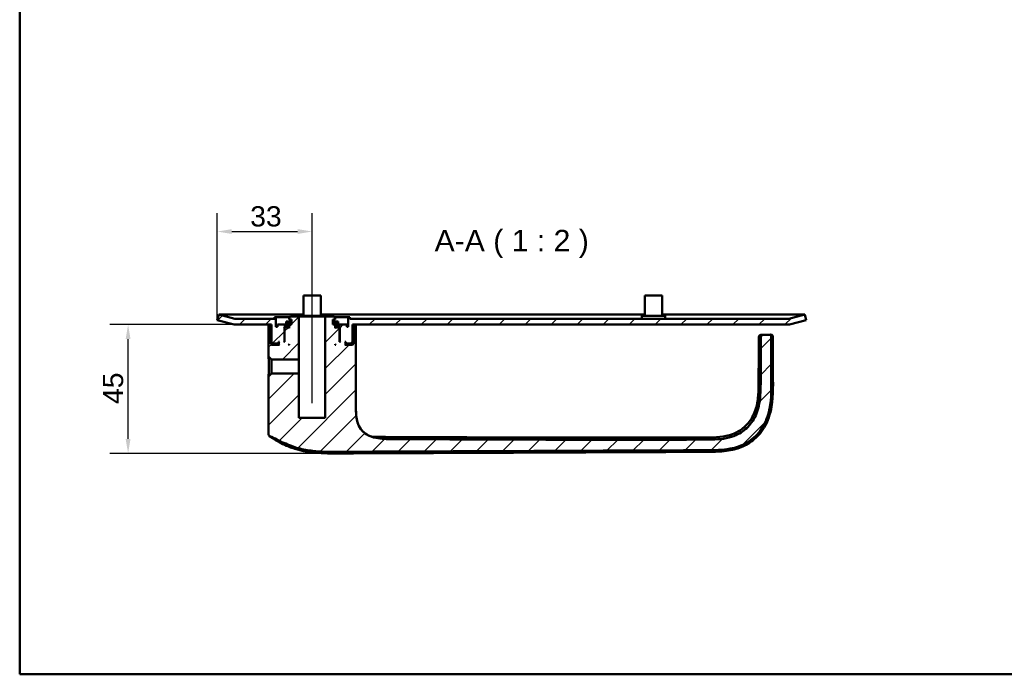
# Model space of a CAD drawing. Header units: millimetres. Extents: x 20 to 833, y 20 to 574.
# Tile 1 of 15: x 20 to 360, y 20 to 246. Entities that reach past the tile are written whole.
import ezdxf

# ---------------------------------------------------------------- set-up
doc = ezdxf.new("R2010")
doc.units = ezdxf.units.MM
doc.header["$LTSCALE"] = 2
for name, color, linetype, lineweight in [('Bemaßungen(DIN)', 7, 'Continuous', 25), ('Mittellinie(DIN)', 7, 'Continuous', 25), ('Sichtbare Kanten(DIN)', 7, 'Continuous', 50), ('Skizziergeometrie(DIN)', 7, 'Continuous', 50), ('Symbole(DIN)', 7, 'Continuous', 25)]:
    doc.layers.add(name, color=color, linetype=linetype, lineweight=lineweight)
doc.layers.add('Schraffur', color=179, linetype='Continuous', lineweight=9, true_color=0x1e1e47)
doc.styles.add('Aktuell-DINGroßer Text', font='arial.ttf')
doc.styles.add('STANDARD-DIN~0', font='arial.ttf')
doc.dimstyles.new('CAD-LAN', dxfattribs={"dimscale": 2, "dimtxt": 3.5, "dimasz": 2.5, "dimexe": 3.175, "dimexo": 0, "dimgap": 0.8, "dimtad": 1, "dimrnd": 1e-08, "dimtxsty": 'STANDARD-DIN~0', "dimcen": 0.09, "dimdle": 10, "dimclrd": 250, "dimclre": 250, "dimclrt": 250, "dimadec": 0, "dimazin": 2, "dimtfac": 1, "dimtmove": 0, "dimatfit": 3, "dimfxl": 1, "dimtolj": 1, "dimtzin": 0, "dimlwd": 25, "dimlwe": 25, "dimarcsym": 0})

# ---------------------------------------------------------------- blocks, each defined once
blk = doc.blocks.new('Ränder Standardrahmen')
at = {"layer": 'Skizziergeometrie(DIN)', "flags": 128}
blk.add_lwpolyline([(10, 10), (10, 287), (410, 287), (410, 10), (10, 10)], dxfattribs=at)
blk = doc.blocks.new('*D9')
at = {"layer": 'Bemaßungen(DIN)', "color": 250, "linetype": 'Continuous', "lineweight": 25, "true_color": 0x3f3f3f, "transparency": 16777216}
for p, q in [((94.1, 140.85), (51.13, 140.85)), ((57.48, 101.32), (57.48, 135.85)), ((129.77, 96.32), (51.13, 96.32))]:
    blk.add_line(p, q, dxfattribs=at)
at = {"layer": 'Bemaßungen(DIN)', "color": 250, "linetype": 'Continuous', "true_color": 0x3f3f3f, "transparency": 16777216}
for points in [[(56.64, 135.85), (58.31, 135.85), (57.48, 140.85)], [(56.64, 101.32), (58.31, 101.32), (57.48, 96.32)]]:
    blk.add_solid(points, dxfattribs=at)
at = {"layer": 'Defpoints', "color": 0, "linetype": 'Continuous', "transparency": 16777216}
for p in [(57.48, 140.85), (94.1, 140.85), (129.77, 96.32)]:
    blk.add_point(p, dxfattribs=at)
at = {"layer": 'Bemaßungen(DIN)', "color": 250, "linetype": 'Continuous', "lineweight": 25, "true_color": 0x3f3f3f, "transparency": 16777216, "insert": (48.76, 113.4), "char_height": 7, "attachment_point": 1, "rotation": 90, "style": 'STANDARD-DIN~0'}
blk.add_mtext('\\A1;45', dxfattribs=at)
blk = doc.blocks.new('*D10')
at = {"layer": 'Bemaßungen(DIN)', "color": 250, "linetype": 'Continuous', "lineweight": 25, "true_color": 0x3f3f3f, "transparency": 16777216}
for p, q in [((88.3, 142.37), (88.3, 179.34)), ((121.1, 148.65), (121.1, 179.34)), ((93.3, 172.99), (116.1, 172.99))]:
    blk.add_line(p, q, dxfattribs=at)
at = {"layer": 'Bemaßungen(DIN)', "color": 250, "linetype": 'Continuous', "true_color": 0x3f3f3f, "transparency": 16777216}
for points in [[(93.3, 173.82), (93.3, 172.16), (88.3, 172.99)], [(116.1, 173.82), (116.1, 172.16), (121.1, 172.99)]]:
    blk.add_solid(points, dxfattribs=at)
at = {"layer": 'Defpoints', "color": 0, "linetype": 'Continuous', "transparency": 16777216}
for p in [(121.1, 172.99), (121.1, 148.65), (88.3, 142.37)]:
    blk.add_point(p, dxfattribs=at)
at = {"layer": 'Bemaßungen(DIN)', "color": 250, "linetype": 'Continuous', "lineweight": 25, "true_color": 0x3f3f3f, "transparency": 16777216, "insert": (99.69, 181.74), "char_height": 7, "attachment_point": 1, "style": 'STANDARD-DIN~0'}
blk.add_mtext('\\A1;33', dxfattribs=at)

msp = doc.modelspace()

# ---------------------------------------------------------------- hatches: boundary and pattern name
at = {"layer": 'Schraffur'}
h = msp.add_hatch(dxfattribs=at)
h.set_pattern_fill('ANSI31', color=256, scale=50.8, style=0)
h.set_pattern_definition([(45, (0, 0), (-4.49013, 4.49013), [])])
h.paths.add_polyline_path([(130.121, 141.055), (130.121, 141.955), (128.617, 141.955), (128.617, 141.055)])
h.paths.add_polyline_path([(113.592, 141.055), (113.592, 141.955), (112.087, 141.955), (112.087, 141.055)])
h.paths.add_polyline_path([(106.061, 140.355), (106.061, 137.855), (106.061, 129.797), (107.045, 128.813), (116.554, 128.813), (116.554, 143.655), (113.604, 143.655), (113.104, 143.155), (113.104, 142.555), (114.004, 142.555), (114.004, 140.855), (113.104, 140.855), (113.104, 139.655), (112.904, 139.855), (111.804, 139.855), (111.604, 139.655), (111.604, 134.855), (111.354, 134.855), (111.554, 135.055), (111.554, 139.855), (111.354, 140.055), (112.104, 140.055), (112.104, 140.855), (109.104, 140.855), (109.104, 140.055), (108.604, 140.055), (108.604, 143.355), (108.104, 143.355), (108.104, 142.856), (94.356, 142.856), (88.801, 144.301), (88.297, 142.366), (94.104, 140.855), (107.104, 140.855), (107.104, 134.455), (107.304, 134.255), (109.404, 134.255), (109.504, 134.355), (109.504, 134.855), (109.804, 134.855), (109.604, 134.655), (109.604, 134.055), (109.804, 133.855), (107.104, 133.855), (106.804, 134.155), (106.804, 140.355)])
h.paths.add_polyline_path([(113.104, 133.855), (112.904, 133.855), (113.104, 134.055)], flags=0)
edge = h.paths.add_edge_path()
edge.add_spline(control_points=[(279.79, 136.789), (279.79, 136.894), (279.79, 137.003), (279.752, 137.136), (279.736, 137.173), (279.69, 137.239), (279.663, 137.265), (279.588, 137.312), (279.54, 137.328), (279.408, 137.355), (279.315, 137.355), (279.224, 137.355)], knot_values=[-0.0996811, -0.0996811, -0.0996811, -0.0996811, -0.068663, -0.068663, -0.0555766, -0.0555766, -0.0431631, -0.0431631, -0.027324, -0.027324, -0.0000075, -0.0000075, -0.0000075, -0.0000075], degree=3, periodic=0)
edge.add_line((279.224, 137.355), (277.634, 137.355))
edge.add_spline(control_points=[(277.634, 137.355), (277.383, 137.355), (277.123, 137.355), (276.792, 137.265), (276.694, 137.224), (276.524, 137.108), (276.456, 137.038), (276.334, 136.849), (276.293, 136.73), (276.224, 136.397), (276.224, 136.167), (276.223, 135.941)], knot_values=[-0.2477947, -0.2477947, -0.2477947, -0.2477947, -0.1726152, -0.1726152, -0.139068, -0.139068, -0.1074887, -0.1074887, -0.0678474, -0.0678474, 0, 0, 0, 0], degree=3, periodic=0)
edge.add_spline(control_points=[(276.223, 135.941), (276.223, 133.999), (276.216, 131.897), (276.201, 127.454), (276.178, 121.975), (276.175, 121.392)], knot_values=[-0.2899816, -0.2899816, -0.2899816, -0.2899816, -0.1747977, -0.1747977, 0, 0, 0, 0], degree=3, periodic=0)
edge.add_spline(control_points=[(276.175, 121.392), (276.164, 118.744), (276.153, 116.069), (275.345, 111.771), (274.789, 109.908), (272.875, 106.619), (271.74, 105.318), (269.146, 103.34), (267.533, 102.43), (262.602, 101.112), (259.915, 101.101), (257.425, 101.092)], knot_values=[-4.2006859, -4.2006859, -4.2006859, -4.2006859, -2.9113022, -2.9113022, -2.074408, -2.074408, -1.3660677, -1.3660677, -0.7469942, -0.7469942, 0, 0, 0, 0], degree=3, periodic=0)
edge.add_spline(control_points=[(257.425, 101.092), (238.928, 101.026), (220.43, 101.031), (184.233, 101.113), (166.534, 101.187), (148.835, 101.264)], knot_values=[-11.0978989, -11.0978989, -11.0978989, -11.0978989, -5.5486994, -5.5486994, -0.2389962, -0.2389962, -0.2389962, -0.2389962], degree=3, periodic=0)
edge.add_spline(control_points=[(148.835, 101.264), (146.929, 101.272), (145.004, 101.281), (142.081, 101.897), (141.023, 102.264), (139.261, 103.319), (138.561, 103.928), (137.302, 105.579), (136.913, 106.544), (136.248, 109.039), (136.248, 110.748), (136.248, 112.438)], knot_values=[-1.7163197, -1.7163197, -1.7163197, -1.7163197, -1.2713011, -1.2713011, -1.0043346, -1.0043346, -0.7798148, -0.7798148, -0.5072175, -0.5072175, 0, 0, 0, 0], degree=3, periodic=0)
edge.add_line((136.248, 112.438), (136.248, 137.855))
edge.add_line((136.248, 137.855), (136.248, 140.355))
edge.add_line((136.248, 140.355), (135.404, 140.355))
edge.add_line((135.404, 140.355), (135.404, 134.155))
edge.add_line((135.404, 134.155), (135.104, 133.855))
edge.add_line((135.104, 133.855), (132.404, 133.855))
edge.add_line((132.404, 133.855), (132.604, 134.055))
edge.add_line((132.604, 134.055), (132.604, 134.655))
edge.add_line((132.604, 134.655), (132.404, 134.855))
edge.add_line((132.404, 134.855), (132.704, 134.855))
edge.add_line((132.704, 134.855), (132.704, 134.355))
edge.add_line((132.704, 134.355), (132.804, 134.255))
edge.add_line((132.804, 134.255), (134.904, 134.255))
edge.add_line((134.904, 134.255), (135.104, 134.455))
edge.add_line((135.104, 134.455), (135.104, 140.855))
edge.add_line((135.104, 140.855), (286.11, 140.855))
edge.add_line((286.11, 140.855), (291.916, 142.366))
edge.add_line((291.916, 142.366), (291.413, 144.301))
edge.add_line((291.413, 144.301), (285.858, 142.856))
edge.add_line((285.858, 142.856), (134.104, 142.856))
edge.add_line((134.104, 142.856), (134.104, 143.355))
edge.add_line((134.104, 143.355), (133.604, 143.355))
edge.add_line((133.604, 143.355), (133.604, 140.055))
edge.add_line((133.604, 140.055), (133.104, 140.055))
edge.add_line((133.104, 140.055), (133.104, 140.855))
edge.add_line((133.104, 140.855), (130.104, 140.855))
edge.add_line((130.104, 140.855), (130.104, 140.055))
edge.add_line((130.104, 140.055), (130.854, 140.055))
edge.add_line((130.854, 140.055), (130.654, 139.855))
edge.add_line((130.654, 139.855), (130.654, 135.055))
edge.add_line((130.654, 135.055), (130.854, 134.855))
edge.add_line((130.854, 134.855), (130.604, 134.855))
edge.add_line((130.604, 134.855), (130.604, 139.655))
edge.add_line((130.604, 139.655), (130.404, 139.855))
edge.add_line((130.404, 139.855), (129.304, 139.855))
edge.add_line((129.304, 139.855), (129.104, 139.655))
edge.add_line((129.104, 139.655), (129.104, 140.855))
edge.add_line((129.104, 140.855), (128.204, 140.855))
edge.add_line((128.204, 140.855), (128.204, 142.555))
edge.add_line((128.204, 142.555), (129.104, 142.555))
edge.add_line((129.104, 142.555), (129.104, 143.155))
edge.add_line((129.104, 143.155), (128.604, 143.655))
edge.add_line((128.604, 143.655), (125.654, 143.655))
edge.add_line((125.654, 143.655), (125.654, 108.655))
edge.add_line((125.654, 108.655), (116.554, 108.655))
edge.add_line((116.554, 108.655), (116.554, 123.896))
edge.add_line((116.554, 123.896), (107.045, 123.896))
edge.add_line((107.045, 123.896), (106.061, 122.912))
edge.add_line((106.061, 122.912), (106.061, 102.942))
edge.add_spline(control_points=[(106.061, 102.942), (106.061, 102.85), (106.061, 102.757), (106.088, 102.625), (106.104, 102.579), (106.156, 102.492), (106.191, 102.456), (106.312, 102.366), (106.414, 102.328), (106.519, 102.286)], knot_values=[-0.0976377, -0.0976377, -0.0976377, -0.0976377, -0.06823, -0.06823, -0.0514818, -0.0514818, -0.0338046, -0.0338046, -0.0000168, -0.0000168, -0.0000168, -0.0000168], degree=3, periodic=0)
edge.add_spline(control_points=[(106.519, 102.286), (107.233, 102.003), (108.109, 101.544), (109.865, 100.638), (110.371, 100.386), (111.302, 99.976)], knot_values=[-0.5631654, -0.5631654, -0.5631654, -0.5631654, -0.3051835, -0.3051835, 0, 0, 0, 0], degree=3, periodic=0)
edge.add_spline(control_points=[(111.302, 99.976), (112.165, 99.596), (113.047, 99.235), (114.723, 98.622), (115.532, 98.355), (116.344, 98.13)], knot_values=[-0.5355123, -0.5355123, -0.5355123, -0.5355123, -0.2526532, -0.2526532, 0, 0, 0, 0], degree=3, periodic=0)
edge.add_spline(control_points=[(116.344, 98.13), (117.146, 97.907), (117.959, 97.722), (119.596, 97.416), (120.421, 97.295), (121.248, 97.201)], knot_values=[-0.4996877, -0.4996877, -0.4996877, -0.4996877, -0.2497852, -0.2497852, 0, 0, 0, 0], degree=3, periodic=0)
edge.add_spline(control_points=[(121.248, 97.201), (122.708, 97.034), (124.163, 96.949), (127.121, 96.869), (128.863, 96.877), (130.036, 96.882)], knot_values=[-0.7012157, -0.7012157, -0.7012157, -0.7012157, -0.3519477, -0.3519477, 0, 0, 0, 0], degree=3, periodic=0)
edge.add_line((130.036, 96.882), (257.51, 97.428))
edge.add_spline(control_points=[(257.51, 97.428), (260.181, 97.44), (262.93, 97.452), (267.483, 98.329), (269.527, 98.949), (273.275, 101.173), (274.781, 102.533), (277.643, 106.385), (278.473, 108.691), (279.87, 114.149), (279.853, 117.854), (279.838, 121.364)], knot_values=[-3.1131649, -3.1131649, -3.1131649, -3.1131649, -2.4346951, -2.4346951, -1.9860051, -1.9860051, -1.588166, -1.588166, -1.0529023, -1.0529023, -0.0000034, -0.0000034, -0.0000034, -0.0000034], degree=3, periodic=0)
edge.add_spline(control_points=[(279.838, 121.364), (279.829, 123.463), (279.81, 127.679), (279.795, 132.619), (279.79, 134.654), (279.79, 136.789)], knot_values=[-1.5544682, -1.5544682, -1.5544682, -1.5544682, -0.6404782, -0.6404782, -0.0000001, -0.0000001, -0.0000001, -0.0000001], degree=3, periodic=0)
h.paths.add_polyline_path([(129.304, 133.855), (129.104, 133.855), (129.104, 134.055)], flags=0)

# ---------------------------------------------------------------- linework, layer by layer
at = {"layer": 'Mittellinie(DIN)', "linetype": 'Continuous'}
msp.add_line((121.104, 113.734), (121.104, 148.655), dxfattribs=at)
at = {"layer": 'Sichtbare Kanten(DIN)'}
for p, q in [((124.104, 150.856), (118.104, 150.856)), ((118.104, 143.856), (118.104, 150.856)), ((124.104, 143.856), (124.104, 150.856)), ((242.104, 150.856), (236.104, 150.856)), ((236.104, 143.856), (236.104, 150.856)), ((242.104, 143.856), (242.104, 150.856)), ((88.801, 144.301), (88.297, 142.366)), ((94.356, 142.856), (88.801, 144.301)), ((107.107, 144.301), (88.801, 144.301)), ((118.104, 144.301), (107.107, 144.301)), ((108.604, 143.355), (108.104, 143.355)), ((108.104, 143.355), (108.104, 142.856)), ((108.104, 143.355), (108.104, 143.355)), ((108.104, 143.355), (108.104, 142.856)), ((108.604, 140.055), (108.604, 143.355)), ((108.604, 143.355), (113.304, 143.355)), ((113.604, 143.655), (113.104, 143.155)), ((113.604, 143.655), (113.104, 143.155)), ((113.104, 143.155), (113.104, 142.555)), ((113.104, 143.155), (113.104, 143.155)), ((113.104, 142.555), (113.104, 143.155)), ((116.554, 143.655), (113.604, 143.655)), ((113.604, 143.655), (113.604, 143.655)), ((116.554, 128.813), (116.554, 143.655)), ((116.554, 143.655), (116.557, 143.655)), ((116.557, 143.655), (125.654, 143.655)), ((116.557, 108.655), (116.557, 143.655)), ((125.104, 143.856), (117.104, 143.856)), ((117.104, 143.655), (117.104, 143.856)), ((236.104, 144.301), (124.104, 144.301)), ((125.104, 143.655), (125.104, 143.856)), ((128.604, 143.655), (125.654, 143.655)), ((125.654, 143.655), (125.654, 108.655)), ((129.104, 143.155), (128.604, 143.655)), ((128.604, 143.655), (128.604, 143.655)), ((128.604, 143.655), (129.104, 143.155)), ((128.904, 143.355), (133.604, 143.355)), ((129.104, 142.555), (129.104, 143.155)), ((129.104, 143.155), (129.104, 143.155)), ((129.104, 142.555), (129.104, 143.155)), ((134.104, 143.355), (133.604, 143.355)), ((133.604, 143.355), (133.604, 140.055)), ((134.104, 142.856), (134.104, 143.355)), ((134.104, 143.355), (134.104, 143.355)), ((134.104, 143.355), (134.104, 142.856)), ((243.104, 143.856), (235.104, 143.856)), ((235.104, 142.856), (235.104, 143.856)), ((273.107, 144.301), (242.104, 144.301)), ((243.104, 142.856), (243.104, 143.856)), ((291.413, 144.301), (273.107, 144.301)), ((291.413, 144.301), (285.858, 142.856)), ((291.916, 142.366), (291.413, 144.301)), ((88.297, 142.366), (94.104, 140.855)), ((94.104, 140.855), (107.104, 140.855)), ((108.104, 142.856), (94.356, 142.856)), ((106.061, 140.355), (106.061, 137.855)), ((106.804, 140.355), (106.061, 140.355)), ((106.804, 134.155), (106.804, 140.355)), ((107.104, 140.355), (106.804, 140.355)), ((107.104, 140.855), (107.104, 134.455)), ((107.104, 140.855), (107.104, 134.455)), ((109.104, 140.055), (108.604, 140.055)), ((112.104, 140.855), (109.104, 140.855)), ((109.104, 140.855), (109.104, 140.055)), ((109.104, 140.855), (109.104, 140.855)), ((109.104, 140.055), (109.104, 140.855)), ((111.554, 139.855), (111.354, 140.055)), ((111.354, 140.055), (112.104, 140.055)), ((111.554, 135.055), (111.554, 139.855)), ((111.554, 139.855), (111.804, 139.855)), ((111.804, 139.855), (111.604, 139.655)), ((111.804, 139.855), (111.604, 139.655)), ((111.604, 139.655), (111.604, 134.855)), ((111.604, 139.655), (111.604, 139.655)), ((111.604, 139.655), (111.604, 134.855)), ((112.904, 139.855), (111.804, 139.855)), ((111.804, 139.855), (111.804, 139.855)), ((113.592, 141.955), (112.087, 141.955)), ((112.087, 141.955), (112.087, 141.055)), ((112.087, 141.955), (112.087, 141.955)), ((112.087, 141.955), (112.087, 141.055)), ((112.087, 141.055), (113.592, 141.055)), ((112.087, 141.055), (112.087, 141.055)), ((112.104, 140.055), (112.104, 140.855)), ((112.104, 140.855), (113.104, 140.855)), ((113.104, 140.055), (112.104, 140.055)), ((113.104, 139.655), (112.904, 139.855)), ((113.104, 139.855), (112.904, 139.855)), ((113.104, 142.555), (114.004, 142.555)), ((113.104, 142.555), (113.104, 142.555)), ((114.004, 140.855), (113.104, 140.855)), ((113.104, 140.855), (113.104, 139.655)), ((113.104, 140.855), (113.104, 140.855)), ((113.104, 139.655), (113.104, 140.855)), ((113.592, 141.055), (113.592, 141.955)), ((114.004, 141.955), (113.592, 141.955)), ((113.592, 141.055), (114.004, 141.055)), ((114.004, 142.555), (114.004, 140.855)), ((114.004, 140.855), (114.004, 142.555)), ((128.204, 140.855), (128.204, 142.555)), ((128.204, 142.555), (129.104, 142.555)), ((128.204, 140.855), (128.204, 142.555)), ((128.617, 141.955), (128.204, 141.955)), ((128.204, 141.055), (128.617, 141.055)), ((129.104, 140.855), (128.204, 140.855)), ((130.121, 141.955), (128.617, 141.955)), ((128.617, 141.955), (128.617, 141.055)), ((128.617, 141.055), (130.121, 141.055)), ((129.104, 142.555), (129.104, 142.555)), ((129.104, 139.655), (129.104, 140.855)), ((129.104, 140.855), (130.104, 140.855)), ((129.104, 140.855), (129.104, 140.855)), ((129.104, 139.655), (129.104, 140.855)), ((130.104, 140.055), (129.104, 140.055)), ((129.304, 139.855), (129.104, 139.655)), ((129.304, 139.855), (129.104, 139.855)), ((130.404, 139.855), (129.304, 139.855)), ((133.104, 140.855), (130.104, 140.855)), ((130.104, 140.855), (130.104, 140.055)), ((130.104, 140.055), (130.854, 140.055)), ((130.121, 141.055), (130.121, 141.955)), ((130.121, 141.955), (130.121, 141.955)), ((130.121, 141.955), (130.121, 141.055)), ((130.121, 141.055), (130.121, 141.055)), ((130.604, 139.655), (130.404, 139.855)), ((130.404, 139.855), (130.654, 139.855)), ((130.404, 139.855), (130.404, 139.855)), ((130.404, 139.855), (130.604, 139.655)), ((130.604, 134.855), (130.604, 139.655)), ((130.604, 139.655), (130.604, 139.655)), ((130.604, 139.655), (130.604, 134.855)), ((130.854, 140.055), (130.654, 139.855)), ((130.654, 139.855), (130.654, 135.055)), ((133.104, 140.055), (133.104, 140.855)), ((133.104, 140.855), (133.104, 140.855)), ((133.104, 140.055), (133.104, 140.855)), ((133.604, 140.055), (133.104, 140.055)), ((285.858, 142.856), (134.104, 142.856)), ((135.104, 134.455), (135.104, 140.855)), ((135.104, 140.855), (286.11, 140.855)), ((135.104, 140.855), (135.104, 134.455)), ((135.404, 140.355), (135.104, 140.355)), ((136.248, 140.355), (135.404, 140.355)), ((135.404, 140.355), (135.404, 134.155)), ((136.248, 137.855), (136.248, 140.355)), ((136.248, 137.855), (136.248, 140.355)), ((286.11, 140.855), (291.916, 142.366)), ((106.061, 137.855), (106.061, 129.797)), ((136.248, 112.438), (136.248, 137.855)), ((136.248, 137.855), (136.248, 112.438)), ((277.634, 137.355), (276.94, 137.355)), ((279.224, 137.355), (277.634, 137.355)), ((107.104, 133.855), (106.804, 134.155)), ((109.604, 134.155), (106.804, 134.155)), ((107.104, 134.455), (107.304, 134.255)), ((107.104, 134.455), (107.104, 134.455)), ((107.304, 134.255), (107.104, 134.455)), ((109.804, 133.855), (107.104, 133.855)), ((107.304, 134.255), (109.404, 134.255)), ((107.304, 134.255), (107.304, 134.255)), ((109.404, 134.255), (109.504, 134.355)), ((109.404, 134.255), (109.604, 134.255)), ((109.504, 134.355), (109.504, 134.855)), ((109.504, 134.855), (109.804, 134.855)), ((109.604, 134.355), (109.504, 134.355)), ((109.804, 134.855), (109.604, 134.655)), ((109.804, 134.855), (109.604, 134.655)), ((109.604, 134.655), (109.604, 134.055)), ((109.604, 134.655), (109.604, 134.655)), ((109.604, 134.655), (109.604, 134.055)), ((109.604, 134.055), (109.804, 133.855)), ((109.604, 134.055), (109.604, 134.055)), ((109.804, 133.855), (109.604, 134.055)), ((111.354, 134.855), (111.554, 135.055)), ((111.604, 134.855), (111.354, 134.855)), ((111.604, 135.055), (111.554, 135.055)), ((112.904, 133.855), (113.104, 134.055)), ((113.104, 133.855), (112.904, 133.855)), ((113.104, 134.055), (113.104, 133.855)), ((113.104, 133.855), (113.104, 134.055)), ((129.104, 133.855), (129.104, 134.055)), ((129.104, 134.055), (129.304, 133.855)), ((129.104, 133.855), (129.104, 134.055)), ((129.304, 133.855), (129.104, 133.855)), ((130.654, 135.055), (130.604, 135.055)), ((130.854, 134.855), (130.604, 134.855)), ((130.654, 135.055), (130.854, 134.855)), ((132.604, 134.655), (132.404, 134.855)), ((132.404, 134.855), (132.704, 134.855)), ((132.404, 134.855), (132.604, 134.655)), ((132.404, 133.855), (132.604, 134.055)), ((132.404, 133.855), (132.604, 134.055)), ((135.104, 133.855), (132.404, 133.855)), ((132.604, 134.055), (132.604, 134.655)), ((132.604, 134.655), (132.604, 134.655)), ((132.604, 134.655), (132.604, 134.055)), ((132.704, 134.355), (132.604, 134.355)), ((132.604, 134.255), (132.804, 134.255)), ((135.404, 134.155), (132.604, 134.155)), ((132.604, 134.055), (132.604, 134.055)), ((132.704, 134.855), (132.704, 134.355)), ((132.704, 134.355), (132.804, 134.255)), ((132.804, 134.255), (134.904, 134.255)), ((134.904, 134.255), (135.104, 134.455)), ((134.904, 134.255), (135.104, 134.455)), ((134.904, 134.255), (134.904, 134.255)), ((135.104, 134.455), (135.104, 134.455)), ((135.404, 134.155), (135.104, 133.855)), ((106.061, 129.797), (107.045, 128.813)), ((107.045, 128.813), (116.554, 128.813)), ((107.045, 123.896), (106.061, 122.912)), ((106.061, 122.912), (106.061, 102.942)), ((116.554, 123.896), (107.045, 123.896)), ((116.554, 108.655), (116.554, 123.896)), ((125.654, 108.655), (116.554, 108.655))]:
    msp.add_line(p, q, dxfattribs=at)
for centre, major_axis, start_param, end_param in [((107.046, 126.355), (0, -2.458), 0.0066366, 3.134956), ((116.554, 126.355), (0, -2.459), 6.279349, 9.4286143)]:
    msp.add_ellipse(centre, major_axis=major_axis, ratio=0.000724, start_param=start_param, end_param=end_param, dxfattribs=at)
for points, degree, knots in [([(275.504, 135.936), (275.504, 136.098), (275.504, 136.261), (275.531, 136.552), (275.553, 136.683), (275.623, 136.867), (275.652, 136.926), (275.725, 137.034), (275.77, 137.084), (275.87, 137.168), (275.927, 137.203), (276.105, 137.287), (276.237, 137.316), (276.497, 137.349), (276.627, 137.353), (276.789, 137.354), (276.822, 137.354), (276.862, 137.355), (276.87, 137.355), (276.881, 137.355), (276.885, 137.355), (276.891, 137.355), (276.894, 137.355), (276.902, 137.355), (276.906, 137.355), (276.91, 137.355), (276.911, 137.355), (276.912, 137.355), (276.913, 137.355), (276.913, 137.355), (276.913, 137.355), (276.913, 137.355), (276.913, 137.355), (276.913, 137.355), (276.913, 137.355), (276.914, 137.355), (276.914, 137.355), (276.914, 137.355), (276.914, 137.355), (276.914, 137.355), (276.914, 137.355), (276.914, 137.355), (276.914, 137.355), (276.916, 137.355), (276.916, 137.355), (276.916, 137.355), (276.916, 137.355), (276.917, 137.355), (276.917, 137.355), (276.917, 137.355), (276.917, 137.355), (276.922, 137.355), (276.934, 137.355), (276.91, 137.355)], 3, [0, 0, 0, 0, 0.0486463, 0.0486463, 0.08780269, 0.08780269, 0.10737212, 0.10737212, 0.12700917, 0.12700917, 0.14663165, 0.14663165, 0.18617083, 0.18617083, 0.22516631, 0.22516631, 0.2349073, 0.2349073, 0.23735076, 0.23735076, 0.23857202, 0.23857202, 0.23979541, 0.23979541, 0.24225739, 0.24225739, 0.24286589, 0.24286589, 0.24294209, 0.24294209, 0.24298027, 0.24298027, 0.24299935, 0.24299935, 0.24301853, 0.24301853, 0.24303781, 0.24303781, 0.24305703, 0.24305703, 0.24309205, 0.24309205, 0.2431937, 0.2431937, 0.24417208, 0.24417208, 0.24517134, 0.24517134, 0.24565648, 0.24565648, 0.24577587, 0.24577587, 0.27118401, 0.27118401, 0.27118401, 0.27118401]), ([(277.634, 137.355), (277.383, 137.355), (277.123, 137.355), (276.792, 137.265), (276.694, 137.224), (276.524, 137.108), (276.456, 137.038), (276.334, 136.849), (276.293, 136.73), (276.224, 136.397), (276.224, 136.167), (276.223, 135.941)], 3, [-0.24779469, -0.24779469, -0.24779469, -0.24779469, -0.17261523, -0.17261523, -0.139068, -0.139068, -0.1074887, -0.1074887, -0.06784744, -0.06784744, 0, 0, 0, 0]), ([(279.79, 136.789), (279.79, 136.894), (279.79, 137.003), (279.752, 137.136), (279.736, 137.173), (279.69, 137.239), (279.663, 137.265), (279.588, 137.312), (279.54, 137.328), (279.408, 137.355), (279.315, 137.355), (279.224, 137.355)], 3, [-0.099681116, -0.099681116, -0.099681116, -0.099681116, -0.068663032, -0.068663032, -0.055576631, -0.055576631, -0.043163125, -0.043163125, -0.027323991, -0.027323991, -0.000007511, -0.000007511, -0.000007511, -0.000007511]), ([(279.233, 137.355), (279.234, 137.355), (279.235, 137.355), (279.238, 137.355), (279.239, 137.355), (279.242, 137.355), (279.243, 137.355), (279.247, 137.355), (279.249, 137.355), (279.253, 137.355), (279.255, 137.355), (279.262, 137.355), (279.265, 137.355), (279.276, 137.355), (279.281, 137.354), (279.298, 137.354), (279.305, 137.354), (279.313, 137.354), (279.315, 137.354), (279.315, 137.354)], 3, [0, 0, 0, 0, 0.000404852, 0.000404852, 0.000830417, 0.000830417, 0.00137241, 0.00137241, 0.002193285, 0.002193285, 0.003624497, 0.003624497, 0.006500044, 0.006500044, 0.013194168, 0.013194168, 0.030841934, 0.030841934, 0.045280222, 0.045280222, 0.045280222, 0.045280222]), ([(279.248, 137.355), (279.248, 137.355), (279.248, 137.355), (279.248, 137.355), (279.249, 137.355), (279.249, 137.355), (279.25, 137.355), (279.251, 137.355), (279.252, 137.355), (279.254, 137.355), (279.256, 137.355), (279.26, 137.355), (279.263, 137.355), (279.267, 137.355), (279.269, 137.355), (279.275, 137.355), (279.277, 137.355), (279.295, 137.355), (279.303, 137.354), (279.321, 137.354), (279.328, 137.354), (279.341, 137.354), (279.344, 137.354), (279.344, 137.354)], 3, [0, 0, 0, 0, 0.00001565, 0.00001565, 0.000078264, 0.000078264, 0.000203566, 0.000203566, 0.000454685, 0.000454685, 0.000959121, 0.000959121, 0.001969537, 0.001969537, 0.002998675, 0.002998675, 0.004798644, 0.004798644, 0.014973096, 0.014973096, 0.028511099, 0.028511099, 0.04864236, 0.04864236, 0.04864236, 0.04864236]), ([(279.273, 137.355), (279.271, 137.355), (279.268, 137.355), (279.265, 137.355), (279.262, 137.354), (279.26, 137.354), (279.259, 137.354)], 5, [0.804626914, 0.804626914, 0.804626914, 0.804626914, 0.804626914, 0.804626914, 0.873918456, 0.891509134, 0.891509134, 0.891509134, 0.891509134, 0.891509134, 0.891509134]), ([(279.273, 137.355), (279.276, 137.355), (279.279, 137.355), (279.284, 137.355), (279.286, 137.355), (279.291, 137.355), (279.294, 137.355), (279.3, 137.355), (279.303, 137.355), (279.312, 137.355), (279.316, 137.355), (279.329, 137.355), (279.335, 137.355), (279.354, 137.354), (279.364, 137.354), (279.386, 137.354), (279.393, 137.353), (279.393, 137.353)], 3, [0, 0, 0, 0, 0.000822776, 0.000822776, 0.001599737, 0.001599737, 0.002617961, 0.002617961, 0.00417996, 0.00417996, 0.006942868, 0.006942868, 0.012550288, 0.012550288, 0.025390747, 0.025390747, 0.049829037, 0.049829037, 0.049829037, 0.049829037]), ([(279.309, 137.355), (279.309, 137.355), (279.31, 137.355), (279.31, 137.355), (279.31, 137.355), (279.315, 137.355), (279.319, 137.355), (279.329, 137.355), (279.333, 137.355), (279.341, 137.355), (279.344, 137.355), (279.359, 137.355), (279.367, 137.355), (279.404, 137.354), (279.42, 137.354), (279.452, 137.353), (279.46, 137.352), (279.46, 137.352)], 3, [0, 0, 0, 0, 0.000011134, 0.000011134, 0.000033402, 0.000033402, 0.001479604, 0.001479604, 0.002915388, 0.002915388, 0.004345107, 0.004345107, 0.008836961, 0.008836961, 0.025946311, 0.025946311, 0.050240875, 0.050240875, 0.050240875, 0.050240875]), ([(279.36, 137.355), (279.367, 137.355), (279.374, 137.355), (279.388, 137.355), (279.394, 137.355), (279.407, 137.355), (279.414, 137.355), (279.43, 137.355), (279.438, 137.355), (279.458, 137.355), (279.468, 137.354), (279.494, 137.353), (279.507, 137.353), (279.534, 137.351), (279.544, 137.35), (279.547, 137.35), (279.547, 137.35), (279.547, 137.35)], 3, [0, 0, 0, 0, 0.002097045, 0.002097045, 0.004180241, 0.004180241, 0.006768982, 0.006768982, 0.010602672, 0.010602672, 0.017024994, 0.017024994, 0.028686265, 0.028686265, 0.049073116, 0.049073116, 0.052977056, 0.052977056, 0.052977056, 0.052977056]), ([(279.544, 137.357), (279.544, 137.357), (279.545, 137.357), (279.551, 137.357), (279.556, 137.357), (279.573, 137.357), (279.584, 137.357), (279.605, 137.357), (279.615, 137.357), (279.642, 137.356), (279.658, 137.356), (279.701, 137.354), (279.722, 137.353), (279.774, 137.348), (279.791, 137.346), (279.792, 137.346), (279.792, 137.346), (279.792, 137.346)], 3, [0, 0, 0, 0, 0.000103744, 0.000103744, 0.001768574, 0.001768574, 0.005121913, 0.005121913, 0.00846074, 0.00846074, 0.015154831, 0.015154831, 0.02854693, 0.02854693, 0.055587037, 0.055587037, 0.056119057, 0.056119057, 0.056119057, 0.056119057]), ([(279.674, 137.356), (279.705, 137.356), (279.737, 137.356), (279.796, 137.354), (279.824, 137.353), (279.883, 137.349), (279.914, 137.345), (279.984, 137.332), (280.021, 137.321), (280.098, 137.289), (280.136, 137.265), (280.21, 137.198), (280.243, 137.151), (280.284, 137.061), (280.297, 137.025), (280.325, 136.922), (280.336, 136.846), (280.35, 136.69), (280.353, 136.609), (280.359, 136.405), (280.361, 136.28), (280.363, 135.885), (280.363, 135.614), (280.362, 134.529), (280.364, 133.715), (280.374, 130.246), (280.383, 127.591), (280.394, 124.936)], 3, [0, 0, 0, 0, 0.0092722, 0.0092722, 0.0180321, 0.0180321, 0.0289569, 0.0289569, 0.0446259, 0.0446259, 0.0657135, 0.0657135, 0.093634, 0.093634, 0.1089595, 0.1089595, 0.1344991, 0.1344991, 0.1593982, 0.1593982, 0.19663, 0.19663, 0.2780321, 0.2780321, 0.5221428, 0.5221428, 1.3186571, 1.3186571, 1.3186571, 1.3186571]), ([(279.838, 121.364), (279.829, 123.463), (279.81, 127.679), (279.795, 132.619), (279.79, 134.654), (279.79, 136.789)], 3, [-1.5544682, -1.5544682, -1.5544682, -1.5544682, -0.6404782, -0.6404782, -0.0000001, -0.0000001, -0.0000001, -0.0000001]), ([(276.223, 135.941), (276.223, 133.999), (276.216, 131.897), (276.201, 127.454), (276.178, 121.975), (276.175, 121.392)], 3, [-0.28998163, -0.28998163, -0.28998163, -0.28998163, -0.17479771, -0.17479771, 0, 0, 0, 0]), ([(106.061, 129.797), (106.061, 129.794), (106.063, 129.707), (106.069, 129.355), (106.073, 129.087), (106.08, 128.473), (106.084, 128.087), (106.089, 127.242), (106.091, 126.784), (106.091, 125.924), (106.089, 125.465), (106.084, 124.619), (106.08, 124.232), (106.073, 123.619), (106.069, 123.353), (106.063, 123.002), (106.061, 122.915), (106.061, 122.912)], 3, [-1.5479257, -1.5479257, -1.5479257, -1.5479257, -1.4205609, -1.4205609, -1.2909969, -1.2909969, -1.1622062, -1.1622062, -1.0334154, -1.0334154, -0.9043555, -0.9043555, -0.7752956, -0.7752956, -0.6460012, -0.6460012, -0.518906, -0.518906, -0.518906, -0.518906]), ([(280.394, 124.936), (280.412, 120.766), (280.623, 116.544), (279.49, 109.923), (278.668, 107.418), (276.794, 104.311), (276.145, 103.434), (274.216, 101.315), (272.77, 100.187), (269.71, 98.524), (268.078, 97.944), (264.505, 97.138), (262.529, 96.97), (257.288, 96.804), (254.005, 96.852), (240.885, 96.797), (231.045, 96.754), (191.686, 96.585), (162.167, 96.462), (127.094, 96.307), (121.388, 96.158), (114.737, 97.998), (113.448, 98.45), (111.391, 99.332), (110.575, 99.729), (109.178, 100.477), (108.569, 100.835), (107.579, 101.457), (107.186, 101.726), (106.375, 102.303), (106.323, 102.357), (106.266, 102.401), (106.256, 102.408), (106.252, 102.411)], 3, [0, 0, 0, 0, 1.2511093, 1.2511093, 2.0152234, 2.0152234, 2.3395269, 2.3395269, 2.8747172, 2.8747172, 3.3845818, 3.3845818, 3.9735928, 3.9735928, 4.9578642, 4.9578642, 7.9097972, 7.9097972, 16.7655959, 16.7655959, 18.4318047, 18.4318047, 18.8369657, 18.8369657, 19.1172178, 19.1172178, 19.3706585, 19.3706585, 19.6250186, 19.6250186, 20.1402475, 20.1402475, 20.3129146, 20.3129146, 20.3129146, 20.3129146]), ([(276.175, 121.392), (276.164, 118.744), (276.153, 116.069), (275.345, 111.771), (274.789, 109.908), (272.875, 106.619), (271.74, 105.318), (269.146, 103.34), (267.533, 102.43), (262.602, 101.112), (259.915, 101.101), (257.425, 101.092)], 3, [-4.2006859, -4.2006859, -4.2006859, -4.2006859, -2.9113022, -2.9113022, -2.074408, -2.074408, -1.3660677, -1.3660677, -0.7469942, -0.7469942, 0, 0, 0, 0]), ([(257.434, 101.823), (260.474, 101.834), (263.632, 101.931), (267.747, 103.485), (268.965, 104.157), (270.688, 105.519), (271.295, 106.108), (272.929, 108.047), (273.76, 109.596), (274.85, 112.795), (275.14, 114.476), (275.442, 117.892), (275.448, 119.644), (275.456, 121.392)], 3, [0, 0, 0, 0, 0.9118535, 0.9118535, 1.3195221, 1.3195221, 1.5707997, 1.5707997, 2.0802983, 2.0802983, 2.5847511, 2.5847511, 3.109112, 3.109112, 3.109112, 3.109112]), ([(257.51, 97.428), (260.181, 97.44), (262.93, 97.452), (267.483, 98.329), (269.527, 98.949), (273.275, 101.173), (274.781, 102.533), (277.643, 106.385), (278.473, 108.691), (279.87, 114.149), (279.853, 117.854), (279.838, 121.364)], 3, [-3.1131649, -3.1131649, -3.1131649, -3.1131649, -2.4346951, -2.4346951, -1.9860051, -1.9860051, -1.588166, -1.588166, -1.0529023, -1.0529023, -0.0000034, -0.0000034, -0.0000034, -0.0000034]), ([(136.248, 112.438), (136.248, 111.396), (136.247, 110.35), (136.426, 108.532), (136.564, 107.751), (137.057, 106.198), (137.438, 105.419), (138.446, 104.062), (139.087, 103.469), (140.146, 102.777), (140.515, 102.575), (141.084, 102.314), (141.277, 102.234), (141.568, 102.123), (141.666, 102.088), (141.811, 102.037), (141.859, 102.021), (141.953, 101.99), (141.999, 101.975), (142.082, 101.949), (142.119, 101.938), (142.209, 101.91), (142.247, 101.899), (142.527, 101.818), (142.574, 101.81), (142.625, 101.797), (142.632, 101.796), (142.632, 101.796)], 3, [0, 0, 0, 0, 0.3126645, 0.3126645, 0.5481011, 0.5481011, 0.8013154, 0.8013154, 1.055386, 1.055386, 1.1807568, 1.1807568, 1.2433048, 1.2433048, 1.2745886, 1.2745886, 1.2902441, 1.2902441, 1.3059888, 1.3059888, 1.321845, 1.321845, 1.3537143, 1.3537143, 1.6075402, 1.6075402, 1.6801134, 1.6801134, 1.6801134, 1.6801134]), ([(148.835, 101.264), (146.929, 101.272), (145.004, 101.281), (142.081, 101.897), (141.023, 102.264), (139.261, 103.319), (138.561, 103.928), (137.302, 105.579), (136.913, 106.544), (136.248, 109.039), (136.248, 110.748), (136.248, 112.438)], 3, [-1.7163197, -1.7163197, -1.7163197, -1.7163197, -1.2713011, -1.2713011, -1.0043346, -1.0043346, -0.7798148, -0.7798148, -0.5072175, -0.5072175, 0, 0, 0, 0]), ([(106.061, 102.942), (106.061, 102.85), (106.061, 102.757), (106.088, 102.625), (106.104, 102.579), (106.156, 102.492), (106.191, 102.456), (106.312, 102.366), (106.414, 102.328), (106.519, 102.286)], 3, [-0.097637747, -0.097637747, -0.097637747, -0.097637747, -0.068230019, -0.068230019, -0.051481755, -0.051481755, -0.033804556, -0.033804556, -0.000016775, -0.000016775, -0.000016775, -0.000016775]), ([(106.519, 102.286), (107.233, 102.003), (108.109, 101.544), (109.865, 100.638), (110.371, 100.386), (111.302, 99.976)], 3, [-0.5631654, -0.5631654, -0.5631654, -0.5631654, -0.30518353, -0.30518353, 0, 0, 0, 0]), ([(111.302, 99.976), (112.165, 99.596), (113.047, 99.235), (114.723, 98.622), (115.532, 98.355), (116.344, 98.13)], 3, [-0.53551235, -0.53551235, -0.53551235, -0.53551235, -0.25265316, -0.25265316, 0, 0, 0, 0]), ([(141.696, 102.077), (141.936, 102.066), (142.177, 102.058), (143.758, 102.01), (145.107, 102.014), (146.454, 102.008)], 3, [0.16801199, 0.16801199, 0.16801199, 0.16801199, 0.24049029, 0.24049029, 0.64454473, 0.64454473, 0.64454473, 0.64454473]), ([(146.454, 102.008), (179.787, 101.862), (213.121, 101.725), (250.114, 101.801), (253.774, 101.811), (257.434, 101.823)], 3, [0, 0, 0, 0, 10.0000254, 10.0000254, 11.0980296, 11.0980296, 11.0980296, 11.0980296]), ([(257.425, 101.092), (238.928, 101.026), (220.43, 101.031), (184.233, 101.113), (166.534, 101.187), (148.835, 101.264)], 3, [-11.0978989, -11.0978989, -11.0978989, -11.0978989, -5.5486994, -5.5486994, -0.2389962, -0.2389962, -0.2389962, -0.2389962]), ([(116.344, 98.13), (117.146, 97.907), (117.959, 97.722), (119.596, 97.416), (120.421, 97.295), (121.248, 97.201)], 3, [-0.49968769, -0.49968769, -0.49968769, -0.49968769, -0.24978521, -0.24978521, 0, 0, 0, 0]), ([(121.248, 97.201), (122.708, 97.034), (124.163, 96.949), (127.121, 96.869), (128.863, 96.877), (130.036, 96.882)], 3, [-0.70121575, -0.70121575, -0.70121575, -0.70121575, -0.35194768, -0.35194768, -0.00000002, -0.00000002, -0.00000002, -0.00000002]), ([(130.036, 96.882), (151.282, 96.973), (172.528, 97.064), (215.02, 97.246), (236.265, 97.337), (257.51, 97.428)], 3, [-12.7474663, -12.7474663, -12.7474663, -12.7474663, -6.3735533, -6.3735533, 0, 0, 0, 0])]:
    msp.add_open_spline(points, degree=degree, knots=knots, dxfattribs=at)
for points, degree in [([(276.94, 137.355), (276.93, 137.355), (276.92, 137.355), (276.91, 137.355), (276.9, 137.355), (276.89, 137.355)], 5), ([(279.36, 137.355), (279.358, 137.355), (279.355, 137.355), (279.353, 137.355), (279.35, 137.355), (279.348, 137.355)], 5), ([(279.674, 137.354), (279.671, 137.355), (279.669, 137.355), (279.666, 137.355)], 3), ([(275.456, 121.392), (275.476, 126.24), (275.501, 131.088), (275.504, 135.936)], 3)]:
    msp.add_open_spline(points, degree=degree, dxfattribs=at)

# ---------------------------------------------------------------- block references
at = {"xscale": 2, "yscale": 2, "zscale": 2}
msp.add_blockref('Ränder Standardrahmen', (0, 0), dxfattribs=at)

# ---------------------------------------------------------------- texts
at = {"layer": 'Symbole(DIN)', "color": 7, "insert": (163.435, 163.856), "char_height": 7.4676, "attachment_point": 7, "style": 'Aktuell-DINGroßer Text'}
msp.add_mtext('A-A ( 1 : 2 )', dxfattribs=at)

# ---------------------------------------------------------------- dimensions: what is measured, and where the dimension line sits
at = {"layer": 'Bemaßungen(DIN)', "color": 250, "linetype": 'Continuous', "lineweight": 25, "true_color": 0x3f3f3f}
for base, p1, p2, angle, picture, middle in [((121.104, 172.989), (88.297, 142.366), (121.104, 148.655), 180, '*D10', (104.701, 172.989)), ((57.475, 140.855), (129.772, 96.317), (94.104, 140.855), 270, '*D9', (57.475, 118.585))]:
    dim = msp.add_linear_dim(base=base, p1=p1, p2=p2, angle=angle, dimstyle='CAD-LAN', override={"dimgap": 0.8, "dimdec": 0, "dimtol": 0, "dimlim": 0, "dimtp": 0, "dimtm": 0, "dimtdec": 2, "dimtofl": 0, "dimatfit": 1}, dxfattribs=at)
    dim.commit()
    dim.dimension.update_dxf_attribs({"geometry": picture, "text_midpoint": middle, "dimtype": 160})

doc.saveas('drawing.dxf')
